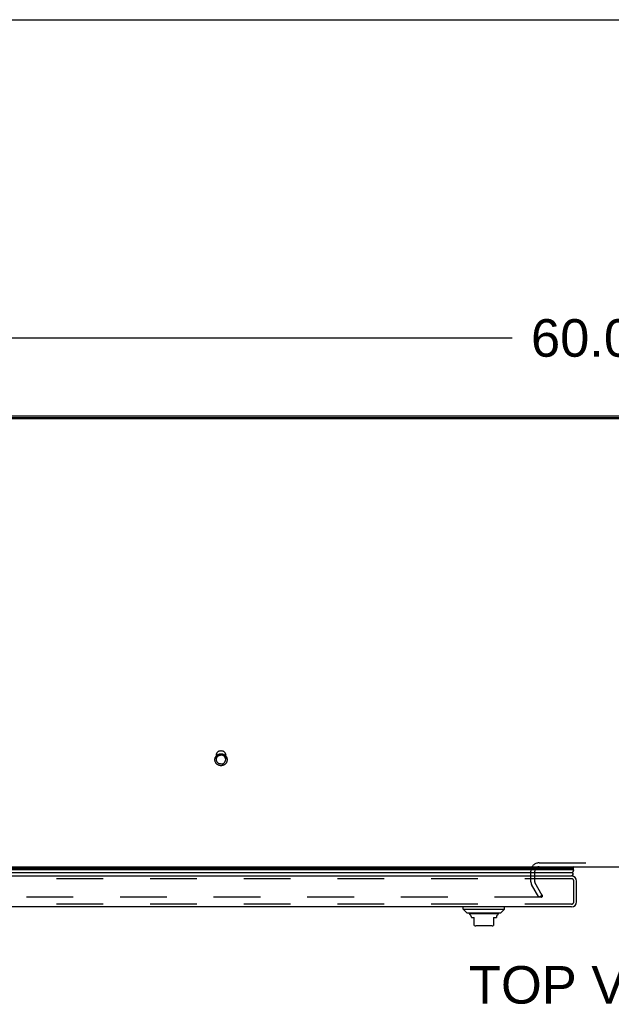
# Model space of a CAD drawing. Header units: inches. Extents: x 0 to 227, y 0 to 147.
# Tile 187 of 256: x 54 to 70, y 120 to 147. Entities that reach past the tile are written whole.
import ezdxf

# ---------------------------------------------------------------- set-up
doc = ezdxf.new("R2010")
doc.units = ezdxf.units.IN
doc.header["$LTSCALE"] = 12.466667
doc.header["$MEASUREMENT"] = 0
doc.linetypes.add('HIDDEN', pattern=[0.2, 0.1, -0.1])
doc.layers.get('0').update_dxf_attribs({"linetype": 'CONTINUOUS'})
for name, color, linetype in [('DEFAULT_2', 8, 'HIDDEN'), ('DIMENSIONS', 7, 'CONTINUOUS'), ('LEFTHAND_DOOR_ASSEMBLY', 7, 'CONTINUOUS')]:
    doc.layers.add(name, color=color, linetype=linetype)
doc.styles.get("Standard").update_dxf_attribs({"font": 'arial.ttf'})
doc.dimstyles.new('DIMSTYLE_1', dxfattribs={"dimtxt": 1, "dimasz": 1.333333, "dimexe": 0.09, "dimexo": 0.07, "dimgap": 0.0375, "dimtad": 0, "dimtih": 1, "dimtoh": 1, "dimzin": 4, "dimdsep": 46, "dimtxsty": 'Standard', "dimblk": '_FILLED', "dimblk1": '_FILLED', "dimblk2": '_FILLED', "dimcen": 0.09, "dimadec": 3, "dimazin": 1, "dimtfac": 1, "dimtdec": 3, "dimtofl": 0, "dimtmove": 0, "dimatfit": 3, "dimldrblk": '_FILLED', "dimfxl": 0, "dimtolj": 1, "dimtzin": 4, "dimarcsym": 0})

# ---------------------------------------------------------------- blocks, each defined once
blk = doc.blocks.new('_FILLED')
at = {"color": 0, "linetype": 'ByBlock'}
blk.add_solid([(0, 0), (-1, 0.2), (-1, -0.2)], dxfattribs=at)
blk = doc.blocks.new('*D5')
at = {"layer": 'DIMENSIONS', "color": 2, "linetype": 'Continuous'}
for p, q in [((39.476, 137.005), (39.476, 139.397)), ((99.476, 137.005), (99.476, 139.397)), ((39.476, 138.197), (67.229, 138.197)), ((99.476, 138.197), (71.723, 138.197))]:
    blk.add_line(p, q, dxfattribs=at)
at = {"layer": 'DIMENSIONS', "color": 2, "linetype": 'Continuous', "xscale": 1.3333333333, "yscale": 1.3333333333, "zscale": 1.3333333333, "rotation": 180}
blk.add_blockref('_FILLED', (39.476, 138.197), dxfattribs=at)
at = {"layer": 'DIMENSIONS', "color": 2, "linetype": 'Continuous', "xscale": 1.3333333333, "yscale": 1.3333333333, "zscale": 1.3333333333}
blk.add_blockref('_FILLED', (99.476, 138.197), dxfattribs=at)
at = {"layer": 'DIMENSIONS', "color": 2, "linetype": 'Continuous', "insert": (69.476, 138.697), "char_height": 1, "width": 3.49442, "attachment_point": 2, "line_spacing_factor": 0.9}
blk.add_mtext('60.00', dxfattribs=at)

msp = doc.modelspace()

# ---------------------------------------------------------------- linework, layer by layer
at = {"color": 7, "linetype": 'Continuous'}
for p, q in [((0, 146.667), (226.667, 146.667)), ((99.361, 136.043), (39.59, 136.043)), ((41.226, 124.124), (97.726, 124.124))]:
    msp.add_line(p, q, dxfattribs=at)
at = {"color": 3, "linetype": 'Continuous'}
for p, q in [((99.361, 136.07), (39.59, 136.07)), ((39.702, 136.124), (99.25, 136.124))]:
    msp.add_line(p, q, dxfattribs=at)
at = {"layer": 'DEFAULT_2', "color": 8, "linetype": 'HIDDEN'}
for p, q in [((59.352, 126.978), (59.352, 127.094)), ((59.6, 126.978), (59.6, 127.094)), ((67.945, 124.228), (71.007, 124.228)), ((67.726, 123.72), (67.726, 124.009)), ((67.83, 123.719), (67.83, 124.009)), ((68.03, 123.363), (67.834, 123.703)), ((67.94, 123.311), (67.744, 123.651)), ((68.007, 123.311), (41.043, 123.311)), ((68.03, 123.363), (67.94, 123.311)), ((68.022, 123.376), (68.022, 123.324))]:
    msp.add_line(p, q, dxfattribs=at)
for points in [[(59.476, 126.814), (59.464, 126.814), (59.451, 126.815), (59.439, 126.818), (59.428, 126.821), (59.416, 126.825), (59.405, 126.829), (59.394, 126.835), (59.384, 126.841), (59.374, 126.848), (59.365, 126.856), (59.356, 126.865), (59.348, 126.874), (59.341, 126.883), (59.334, 126.893), (59.329, 126.904), (59.324, 126.914), (59.32, 126.926), (59.317, 126.937), (59.314, 126.949), (59.313, 126.96), (59.312, 126.972), (59.313, 126.984), (59.314, 126.996), (59.316, 127.007), (59.32, 127.019), (59.324, 127.03), (59.328, 127.041), (59.334, 127.051), (59.341, 127.062), (59.348, 127.071), (59.356, 127.08), (59.365, 127.089), (59.374, 127.096), (59.384, 127.103), (59.394, 127.11), (59.405, 127.115), (59.416, 127.12), (59.428, 127.124), (59.439, 127.127), (59.451, 127.129), (59.464, 127.131), (59.476, 127.131)], [(59.352, 127.094), (59.352, 127.103), (59.353, 127.112), (59.355, 127.122), (59.358, 127.131), (59.361, 127.14), (59.365, 127.148), (59.37, 127.156), (59.376, 127.164), (59.382, 127.172), (59.388, 127.178), (59.395, 127.185), (59.403, 127.191), (59.411, 127.196), (59.42, 127.201), (59.428, 127.205), (59.438, 127.208), (59.447, 127.21), (59.456, 127.212), (59.466, 127.213), (59.476, 127.214)], [(59.352, 126.978), (59.352, 126.987), (59.353, 126.997), (59.355, 127.006), (59.358, 127.015), (59.361, 127.024), (59.365, 127.032), (59.37, 127.041), (59.376, 127.048), (59.382, 127.056), (59.388, 127.063), (59.395, 127.069), (59.403, 127.075), (59.411, 127.08), (59.42, 127.085), (59.428, 127.089), (59.438, 127.092), (59.447, 127.094), (59.457, 127.096), (59.466, 127.097), (59.476, 127.098)], [(59.476, 127.214), (59.486, 127.213), (59.495, 127.212), (59.505, 127.21), (59.514, 127.208), (59.523, 127.205), (59.532, 127.201), (59.541, 127.196), (59.549, 127.191), (59.557, 127.185), (59.564, 127.178), (59.57, 127.172), (59.576, 127.164), (59.582, 127.156), (59.586, 127.148), (59.59, 127.14), (59.594, 127.131), (59.596, 127.122), (59.598, 127.112), (59.6, 127.103), (59.6, 127.094)], [(59.476, 127.131), (59.488, 127.131), (59.5, 127.129), (59.512, 127.127), (59.524, 127.124), (59.536, 127.12), (59.547, 127.115), (59.558, 127.11), (59.568, 127.103), (59.578, 127.096), (59.587, 127.089), (59.596, 127.08), (59.604, 127.071), (59.611, 127.062), (59.618, 127.052), (59.623, 127.041), (59.628, 127.03), (59.632, 127.019), (59.635, 127.008), (59.638, 126.996), (59.639, 126.984), (59.639, 126.973), (59.639, 126.961), (59.638, 126.949), (59.635, 126.937), (59.632, 126.926), (59.628, 126.915), (59.623, 126.904), (59.618, 126.893), (59.611, 126.883), (59.604, 126.874), (59.596, 126.865), (59.587, 126.856), (59.578, 126.848), (59.568, 126.841), (59.558, 126.835), (59.547, 126.829), (59.536, 126.825), (59.524, 126.821), (59.512, 126.818), (59.5, 126.815), (59.488, 126.814), (59.476, 126.814)], [(59.6, 126.978), (59.6, 126.987), (59.598, 126.997), (59.596, 127.006), (59.594, 127.015), (59.59, 127.024), (59.586, 127.032), (59.582, 127.041), (59.576, 127.048), (59.57, 127.056), (59.564, 127.063), (59.556, 127.069), (59.549, 127.075), (59.541, 127.08), (59.532, 127.085), (59.523, 127.089), (59.514, 127.092), (59.505, 127.094), (59.495, 127.096), (59.486, 127.097), (59.476, 127.098)], [(59.476, 126.858), (59.466, 126.859), (59.457, 126.86), (59.447, 126.861), (59.438, 126.864), (59.428, 126.867), (59.42, 126.871), (59.411, 126.876), (59.403, 126.881), (59.395, 126.887), (59.388, 126.893), (59.382, 126.9), (59.376, 126.908), (59.37, 126.915), (59.365, 126.924), (59.361, 126.932), (59.358, 126.941), (59.355, 126.95), (59.353, 126.959), (59.352, 126.969), (59.352, 126.978)], [(59.476, 126.858), (59.486, 126.859), (59.495, 126.86), (59.505, 126.861), (59.514, 126.864), (59.523, 126.867), (59.532, 126.871), (59.541, 126.876), (59.549, 126.881), (59.556, 126.887), (59.564, 126.893), (59.57, 126.9), (59.576, 126.908), (59.582, 126.915), (59.586, 126.924), (59.59, 126.932), (59.594, 126.941), (59.596, 126.95), (59.598, 126.959), (59.6, 126.969), (59.6, 126.978)], [(68.007, 123.311), (68.009, 123.311), (68.01, 123.312), (68.012, 123.312), (68.013, 123.313), (68.015, 123.313), (68.016, 123.314), (68.018, 123.315), (68.019, 123.316), (68.02, 123.318), (68.02, 123.319), (68.021, 123.32), (68.022, 123.322), (68.022, 123.323), (68.022, 123.324)], [(68.022, 123.324), (68.022, 123.325), (68.022, 123.326), (68.021, 123.327), (68.021, 123.329), (68.02, 123.33)]]:
    msp.add_lwpolyline(points, dxfattribs=at)
for centre, radius, start, end in [((67.945, 124.009), 0.219, 90, 180), ((67.945, 124.009), 0.115, 90, 180), ((67.863, 123.72), 0.137, 180, 210), ((67.863, 123.72), 0.033, 180, 210)]:
    msp.add_arc(centre, radius, start, end, dxfattribs=at)
at = {"layer": 'LEFTHAND_DOOR_ASSEMBLY', "color": 7, "linetype": 'Continuous'}
for p, q in [((68.86, 124.046), (40.216, 124.046)), ((40.225, 124.09), (68.851, 124.09)), ((40.232, 124.103), (68.844, 124.103)), ((40.234, 124.112), (68.841, 124.112)), ((40.245, 123.971), (68.831, 123.971)), ((68.862, 124.124), (68.841, 124.112)), ((65.925, 122.995), (65.925, 123.054)), ((65.925, 122.995), (67.027, 122.995)), ((66.023, 122.896), (65.925, 122.995)), ((66.023, 122.896), (66.929, 122.896)), ((66.929, 122.896), (67.027, 122.995)), ((67.027, 122.995), (67.027, 123.054)), ((66.86, 122.869), (66.092, 122.869)), ((66.141, 122.784), (66.141, 122.77)), ((66.141, 122.77), (66.22, 122.77)), ((66.22, 122.561), (66.22, 122.77)), ((66.732, 122.77), (66.811, 122.77)), ((66.732, 122.77), (66.732, 122.561)), ((66.811, 122.784), (66.811, 122.77)), ((66.692, 122.554), (66.259, 122.554))]:
    msp.add_line(p, q, dxfattribs=at)
at = {"layer": 'LEFTHAND_DOOR_ASSEMBLY', "color": 3, "linetype": 'Continuous'}
for p, q in [((40.267, 123.879), (68.809, 123.879)), ((68.944, 123.189), (68.944, 123.744)), ((68.809, 123.054), (40.267, 123.054))]:
    msp.add_line(p, q, dxfattribs=at)
at = {"layer": 'LEFTHAND_DOOR_ASSEMBLY', "color": 8, "linetype": 'HIDDEN'}
for p, q in [((68.809, 123.804), (40.267, 123.804)), ((68.869, 123.189), (68.869, 123.744)), ((68.809, 123.129), (40.267, 123.129))]:
    msp.add_line(p, q, dxfattribs=at)
at = {"layer": 'LEFTHAND_DOOR_ASSEMBLY', "color": 7, "linetype": 'Continuous'}
for points in [[(68.86, 124.046), (68.859, 124.038), (68.858, 124.031), (68.857, 124.023), (68.855, 124.015), (68.852, 124.008), (68.849, 124), (68.845, 123.993), (68.841, 123.985), (68.836, 123.978), (68.831, 123.971)], [(68.844, 124.103), (68.846, 124.1), (68.847, 124.096), (68.849, 124.093), (68.851, 124.09)]]:
    msp.add_lwpolyline(points, dxfattribs=at)
for centre, radius, start, end in [((68.804, 123.929), 0.05, 275.6665, 57.3282), ((68.814, 124.1), 0.03, 6.412, 23.7978), ((68.804, 124.057), 0.0569, 348.7115, 34.5669), ((66.112, 122.918), 0.0492, 206.1149, 270), ((66.84, 122.918), 0.0492, 270, 333.8851), ((66.112, 122.869), 0.0197, 179.8854, 240), ((66.063, 122.784), 0.0787, 0, 60), ((66.889, 122.784), 0.0787, 120, 180), ((66.84, 122.869), 0.0197, 300, 0.1146), ((66.259, 122.672), 0.118, 250.5215, 270), ((66.692, 122.672), 0.118, 270, 289.4747)]:
    msp.add_arc(centre, radius, start, end, dxfattribs=at)
at = {"layer": 'LEFTHAND_DOOR_ASSEMBLY', "color": 3, "linetype": 'Continuous'}
for centre, start, end in [((68.809, 123.744), 0, 90), ((68.809, 123.189), 270, 360)]:
    msp.add_arc(centre, 0.135, start, end, dxfattribs=at)
at = {"layer": 'LEFTHAND_DOOR_ASSEMBLY', "color": 8, "linetype": 'HIDDEN'}
for centre, start, end in [((68.809, 123.744), 0, 90), ((68.809, 123.189), 270, 360)]:
    msp.add_arc(centre, 0.06, start, end, dxfattribs=at)

# ---------------------------------------------------------------- texts
at = {"layer": 'DIMENSIONS', "color": 2, "linetype": 'Continuous', "insert": (69.491, 121.481), "char_height": 1, "width": 6.81413, "attachment_point": 2, "line_spacing_factor": 0.9}
msp.add_mtext('TOP VIEW', dxfattribs=at)

# ---------------------------------------------------------------- dimensions: what is measured, and where the dimension line sits
at = {"layer": 'DIMENSIONS', "color": 2, "linetype": 'Continuous'}
dim = msp.add_linear_dim(base=(39.476, 138.197), p1=(99.476, 139.467), p2=(39.476, 139.467), angle=180, dimstyle='DIMSTYLE_1', dxfattribs=at)
dim.commit()
dim.dimension.update_dxf_attribs({"geometry": '*D5', "text_midpoint": (69.468, 138.191), "dimtype": 160})

doc.saveas('drawing.dxf')
